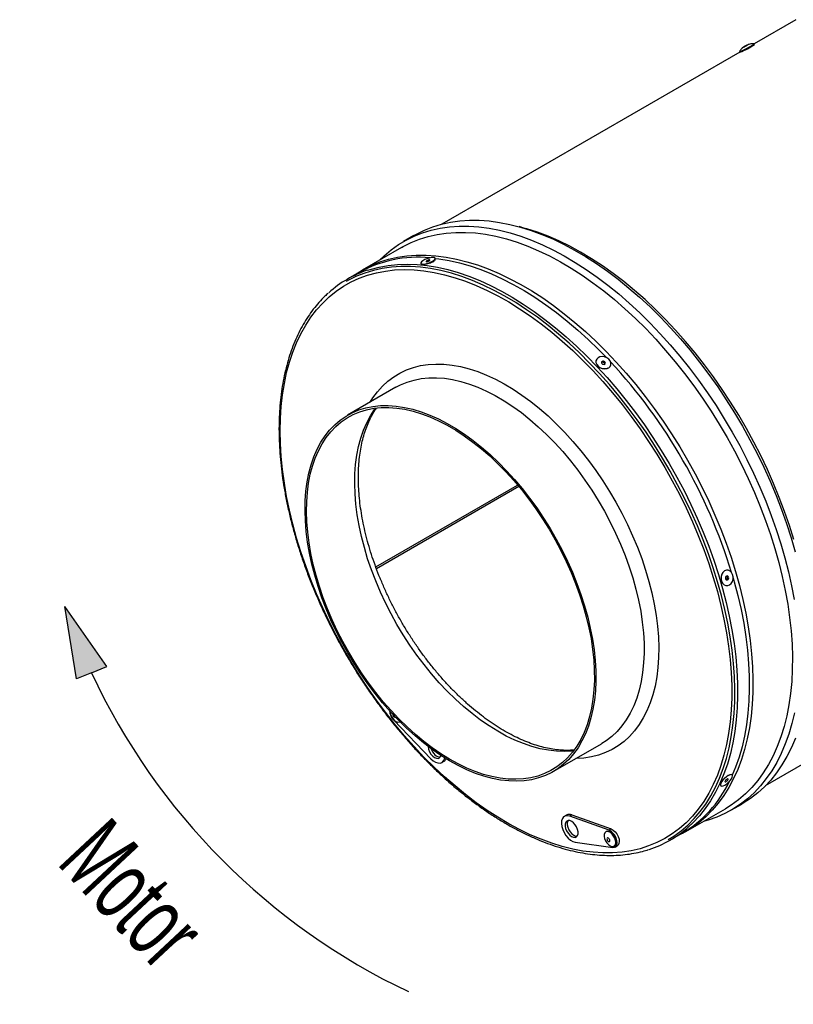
# Model space of a CAD drawing. Extents: x 5 to 297, y -3 to 205.
# Tile 23 of 38: x 170 to 208, y 59 to 106. Entities that reach past the tile are written whole.
import ezdxf

# ---------------------------------------------------------------- set-up
doc = ezdxf.new("R2010")
doc.units = 0
doc.layers.get('0').update_dxf_attribs({"linetype": 'CONTINUOUS'})
doc.styles.add('SLDTEXTSTYLE0', font='TXT', dxfattribs={"width": 0.605})

# ---------------------------------------------------------------- blocks, each defined once
blk = doc.blocks.new('SW_NOTE_0')
at = {"color": 0, "linetype": 'CONTINUOUS', "insert": (36.83, -6.41), "char_height": 17.5, "attachment_point": 2, "rotation": 313, "style": 'SLDTEXTSTYLE0'}
blk.add_mtext('Motor', dxfattribs=at)
blk = doc.blocks.new('MOTOR_UNTEN')
at = {"linetype": 'CONTINUOUS'}
blk.add_hatch(color=7, dxfattribs=at).paths.add_polyline_path([(16.04, -191.78), (19.69, -190.27), (9.59, -175.76), (12.36, -193.22)], flags=0)
at = {"color": 7, "linetype": 'CONTINUOUS'}
for p, q in [((19.69, -190.27), (9.59, -175.76)), ((12.36, -193.22), (9.59, -175.76)), ((16.04, -191.78), (19.69, -190.27)), ((16.04, -191.78), (12.36, -193.22))]:
    blk.add_line(p, q, dxfattribs=at)
blk.add_arc((161.09, -124.15), 160.05, 204.9978, 244.6996, dxfattribs=at)
blk.add_blockref('SW_NOTE_0', (-4.32, -232.79), dxfattribs=at)

msp = doc.modelspace()

# ---------------------------------------------------------------- linework, layer by layer
at = {"color": 7, "linetype": 'CONTINUOUS'}
for p, q in [((207.855, 106.221), (205.832, 105.053)), ((205.851, 105.025), (205.837, 105.052)), ((205.142, 104.655), (190.726, 96.333)), ((205.13, 104.678), (205.144, 104.651)), ((194.699, 96.148), (194.466, 96.213)), ((189.371, 95.781), (188.876, 95.495)), ((188.778, 95.208), (186.868, 94.106)), ((189.779, 94.402), (189.915, 94.389)), ((190.266, 94.505), (190.376, 94.613)), ((190.292, 94.53), (190.292, 94.53)), ((186.716, 93.994), (186.15, 93.668)), ((206.395, 69.191), (240.424, 88.835)), ((188.505, 88.446), (186.171, 87.098)), ((187.533, 79.759), (194.395, 83.72)), ((188.399, 72.352), (190.199, 70.487)), ((196.121, 69.864), (198.454, 71.211)), ((198.464, 71.217), (198.454, 71.211)), ((190.732, 70.306), (190.838, 70.367)), ((204.642, 69.698), (204.558, 69.665)), ((204.279, 69.4), (204.239, 69.313)), ((204.744, 68.007), (205.239, 68.293)), ((196.764, 67.758), (196.658, 67.697)), ((197.021, 67.767), (196.915, 67.705)), ((198.818, 67.028), (196.915, 67.705)), ((197.021, 67.767), (198.924, 67.089)), ((202.537, 66.964), (204.446, 68.066)), ((198.68, 66.966), (198.658, 66.953)), ((198.924, 67.089), (198.818, 67.028)), ((201.799, 66.56), (202.364, 66.887)), ((197.182, 66.455), (198.996, 66.197)), ((199.058, 66.26), (199.08, 66.273)), ((199.112, 66.216), (199.218, 66.278))]:
    msp.add_line(p, q, dxfattribs=at)
at = {"color": 1, "linetype": 'CONTINUOUS'}
msp.add_line((187.561, 79.685), (194.446, 83.659), dxfattribs=at)
at = {"color": 7, "linetype": 'CONTINUOUS', "flags": 128}
for points in [[(205.13, 104.68), (205.13, 104.677), (205.15, 104.681), (205.2, 104.701), (205.275, 104.735), (205.368, 104.781), (205.472, 104.835), (205.576, 104.891), (205.673, 104.944), (205.753, 104.991), (205.808, 105.026), (205.835, 105.047), (205.835, 105.053)], [(205.453, 104.967), (205.418, 104.949), (205.387, 104.931), (205.363, 104.917), (205.35, 104.908), (205.35, 104.906), (205.364, 104.911), (205.389, 104.923), (205.421, 104.939), (205.455, 104.957), (205.487, 104.974), (205.511, 104.989), (205.524, 104.998), (205.523, 105), (205.51, 104.995), (205.485, 104.983), (205.453, 104.967)], [(187.72, 94.597), (187.94, 94.81), (188.275, 95.091), (188.629, 95.343), (189, 95.565), (189.39, 95.756), (189.795, 95.915), (190.217, 96.043), (190.653, 96.139), (191.103, 96.203), (191.566, 96.235), (192.04, 96.234), (192.525, 96.201), (193.02, 96.136), (193.523, 96.039), (194.033, 95.91), (194.55, 95.749), (195.071, 95.557), (195.597, 95.334), (196.125, 95.081)], [(189.371, 95.781), (189.495, 95.851), (189.885, 96.041), (190.29, 96.201), (190.712, 96.329), (191.148, 96.425), (191.598, 96.489), (192.061, 96.521), (192.535, 96.52), (193.02, 96.487), (193.515, 96.422), (194.018, 96.324), (194.528, 96.195), (195.045, 96.035), (195.566, 95.842), (196.092, 95.62), (196.62, 95.367)], [(188.778, 95.208), (188.858, 95.253), (189.244, 95.446), (189.646, 95.608), (190.064, 95.739), (190.496, 95.837), (190.943, 95.903), (191.402, 95.937), (191.873, 95.938), (192.355, 95.907), (192.847, 95.844), (193.347, 95.749), (193.855, 95.621), (194.368, 95.462), (194.887, 95.272), (195.41, 95.05), (195.936, 94.799)], [(207.755, 81.088), (207.543, 81.766), (207.31, 82.445), (207.054, 83.124), (206.777, 83.8), (206.478, 84.472), (206.16, 85.14), (205.822, 85.8), (205.465, 86.453), (205.091, 87.095), (204.699, 87.727), (204.291, 88.345), (203.868, 88.95), (203.43, 89.54), (202.979, 90.113), (202.516, 90.668), (202.041, 91.204), (201.556, 91.719), (201.063, 92.213), (200.561, 92.684), (200.052, 93.132), (199.537, 93.554), (199.018, 93.951), (198.495, 94.322), (197.971, 94.665), (197.445, 94.98), (196.919, 95.266), (196.394, 95.522), (195.873, 95.748), (195.354, 95.944), (194.841, 96.108), (194.699, 96.148)], [(196.62, 95.367), (197.15, 95.084), (197.68, 94.772), (198.209, 94.431), (198.736, 94.063), (199.26, 93.668), (199.78, 93.247), (200.294, 92.802), (200.801, 92.332), (201.301, 91.839), (201.792, 91.324), (202.272, 90.789), (202.742, 90.234), (203.2, 89.66), (203.644, 89.07), (204.074, 88.464), (204.489, 87.844), (204.888, 87.211), (205.271, 86.566), (205.635, 85.911), (205.981, 85.247), (206.307, 84.577), (206.614, 83.9), (206.899, 83.22), (207.163, 82.536), (207.405, 81.852), (207.625, 81.168), (207.822, 80.486)], [(186.483, 93.86), (186.581, 93.927), (186.949, 94.151), (187.334, 94.344), (187.736, 94.506), (188.154, 94.636), (188.587, 94.735), (189.034, 94.801), (189.493, 94.835), (189.964, 94.836), (190.446, 94.805), (190.938, 94.742), (191.438, 94.646), (191.945, 94.519), (192.459, 94.36), (192.978, 94.169), (193.501, 93.948), (194.026, 93.696)], [(195.936, 94.799), (196.463, 94.517), (196.99, 94.206), (197.516, 93.867), (198.041, 93.5), (198.562, 93.106), (199.079, 92.687), (199.59, 92.242), (200.094, 91.773), (200.591, 91.281), (201.079, 90.768), (201.556, 90.233), (202.022, 89.68), (202.476, 89.108), (202.917, 88.519), (203.343, 87.914), (203.754, 87.295), (204.149, 86.664), (204.527, 86.021), (204.887, 85.368), (205.229, 84.707), (205.55, 84.039), (205.852, 83.365), (206.132, 82.687), (206.391, 82.007), (206.628, 81.326), (206.842, 80.646), (207.033, 79.968), (207.2, 79.294), (207.344, 78.625), (207.463, 77.963), (207.557, 77.31), (207.627, 76.666), (207.672, 76.033), (207.691, 75.413), (207.686, 74.807), (207.655, 74.217), (207.6, 73.644), (207.519, 73.088), (207.414, 72.552), (207.285, 72.037), (207.131, 71.543), (206.953, 71.072), (206.752, 70.625), (206.528, 70.203), (206.282, 69.807), (206.013, 69.438), (205.724, 69.096), (205.413, 68.783), (205.083, 68.499), (204.734, 68.244), (204.446, 68.066)], [(196.125, 95.081), (196.655, 94.798), (197.185, 94.486), (197.714, 94.146), (198.241, 93.777), (198.765, 93.383), (199.285, 92.962), (199.799, 92.516), (200.306, 92.046), (200.806, 91.553), (201.297, 91.038), (201.778, 90.503), (202.247, 89.948), (202.705, 89.375), (203.149, 88.784), (203.579, 88.178), (203.994, 87.558), (204.393, 86.925), (204.776, 86.28), (205.14, 85.625), (205.486, 84.962), (205.812, 84.291), (206.119, 83.614), (206.404, 82.934), (206.668, 82.251), (206.91, 81.566), (207.13, 80.882), (207.327, 80.2), (207.5, 79.522), (207.649, 78.848), (207.774, 78.181)], [(201.679, 66.572), (201.956, 66.744), (202.304, 66.996), (202.632, 67.277), (202.941, 67.588), (203.229, 67.926), (203.496, 68.292), (203.742, 68.685), (203.965, 69.103), (204.165, 69.546), (204.342, 70.013), (204.496, 70.503), (204.626, 71.014), (204.731, 71.546), (204.812, 72.097), (204.868, 72.665), (204.899, 73.251), (204.906, 73.852), (204.887, 74.467), (204.844, 75.095), (204.776, 75.734), (204.683, 76.383), (204.566, 77.04), (204.425, 77.704), (204.26, 78.373), (204.071, 79.046), (203.86, 79.722), (203.626, 80.398), (203.37, 81.073), (203.092, 81.747), (202.794, 82.416), (202.475, 83.08), (202.138, 83.737), (201.781, 84.386), (201.407, 85.025), (201.016, 85.653), (200.608, 86.269), (200.186, 86.87), (199.749, 87.456), (199.299, 88.025), (198.836, 88.576), (198.363, 89.108), (197.879, 89.62), (197.387, 90.11), (196.886, 90.577), (196.379, 91.021), (195.866, 91.439), (195.349, 91.832), (194.828, 92.199), (194.305, 92.538), (193.782, 92.848), (193.258, 93.13), (192.736, 93.383), (192.217, 93.605), (191.701, 93.797), (191.19, 93.957), (190.686, 94.086), (190.188, 94.184), (189.699, 94.25), (189.22, 94.283), (188.751, 94.285), (188.294, 94.254), (187.849, 94.191), (187.418, 94.096), (187.001, 93.97), (186.6, 93.812), (186.216, 93.623), (186.1, 93.558)], [(190.373, 94.61), (190.408, 94.656), (190.409, 94.693), (190.376, 94.717), (190.312, 94.726), (190.222, 94.719), (190.117, 94.697), (190.005, 94.662), (189.899, 94.618), (189.809, 94.567), (189.742, 94.517), (189.707, 94.471), (189.706, 94.434), (189.739, 94.41), (189.804, 94.401), (189.893, 94.407), (189.999, 94.429), (190.11, 94.464), (190.216, 94.509), (190.307, 94.559), (190.373, 94.61)], [(190.142, 94.576), (190.152, 94.591), (190.148, 94.601), (190.13, 94.606), (190.102, 94.605), (190.066, 94.597), (190.029, 94.584), (189.997, 94.568), (189.974, 94.551), (189.963, 94.536), (189.967, 94.525), (189.985, 94.52), (190.014, 94.522), (190.049, 94.53), (190.086, 94.543), (190.119, 94.559), (190.142, 94.576)], [(190.413, 94.68), (190.581, 94.659), (191.077, 94.577), (191.581, 94.462), (192.092, 94.316), (192.608, 94.139), (193.129, 93.93), (193.652, 93.691), (194.178, 93.422), (194.705, 93.123), (195.231, 92.796), (195.756, 92.44), (196.278, 92.058), (196.796, 91.649), (197.309, 91.215), (197.816, 90.756), (198.315, 90.274), (198.712, 89.868)], [(198.044, 89.242), (198.522, 88.719), (198.99, 88.177), (199.446, 87.615), (199.889, 87.036), (200.318, 86.441), (200.732, 85.832), (201.13, 85.209), (201.512, 84.574), (201.875, 83.928), (202.221, 83.274), (202.547, 82.612), (202.852, 81.944), (203.138, 81.272), (203.401, 80.597), (203.643, 79.921), (203.862, 79.245), (204.059, 78.57), (204.231, 77.899), (204.38, 77.233), (204.504, 76.574), (204.604, 75.922), (204.679, 75.28), (204.73, 74.649), (204.755, 74.03), (204.755, 73.425), (204.73, 72.835), (204.679, 72.262), (204.604, 71.706), (204.504, 71.17), (204.38, 70.654), (204.231, 70.16), (204.059, 69.688), (203.862, 69.241), (203.643, 68.818), (203.401, 68.421), (203.138, 68.05), (202.852, 67.707), (202.547, 67.393), (202.221, 67.107), (201.875, 66.851), (201.512, 66.626), (201.13, 66.431), (200.732, 66.268), (200.318, 66.136), (199.889, 66.037), (199.446, 65.969), (198.99, 65.934), (198.522, 65.931), (198.044, 65.961), (197.556, 66.023), (197.059, 66.117), (196.555, 66.243), (196.045, 66.401), (195.529, 66.591), (195.01, 66.811), (194.488, 67.062), (193.964, 67.342), (193.44, 67.652), (192.917, 67.99), (192.396, 68.356), (191.879, 68.749), (191.366, 69.167), (190.858, 69.611), (190.358, 70.079), (189.865, 70.569), (189.382, 71.081), (188.908, 71.614), (188.446, 72.167), (187.997, 72.737), (187.561, 73.324), (187.139, 73.927), (186.733, 74.543), (186.343, 75.172), (185.97, 75.813), (185.616, 76.463), (185.28, 77.121), (184.964, 77.786), (184.668, 78.456), (184.394, 79.13), (184.141, 79.806), (183.91, 80.482), (183.703, 81.158), (183.518, 81.831), (183.357, 82.499), (183.221, 83.162), (183.109, 83.818), (183.021, 84.465), (182.958, 85.102), (182.921, 85.727), (182.908, 86.339), (182.921, 86.937), (182.958, 87.519), (183.021, 88.083), (183.109, 88.629), (183.221, 89.155), (183.357, 89.66), (183.518, 90.144), (183.703, 90.603), (183.91, 91.039), (184.141, 91.449), (184.394, 91.833), (184.668, 92.19), (184.964, 92.519), (185.28, 92.819), (185.616, 93.089), (185.97, 93.33), (186.343, 93.54), (186.733, 93.719), (187.139, 93.867), (187.561, 93.983), (187.997, 94.066), (188.446, 94.118), (188.908, 94.136), (189.382, 94.123), (189.865, 94.077), (190.358, 93.999), (190.858, 93.889), (191.366, 93.746), (191.879, 93.573), (192.396, 93.368), (192.917, 93.132), (193.44, 92.867), (193.964, 92.571), (194.488, 92.247), (195.01, 91.895), (195.529, 91.516), (196.045, 91.11), (196.555, 90.679), (197.059, 90.223), (197.556, 89.744), (198.044, 89.242)], [(194.026, 93.696), (194.553, 93.415), (195.081, 93.104), (195.607, 92.765), (196.132, 92.398), (196.653, 92.004), (197.17, 91.585), (197.681, 91.14), (198.185, 90.671), (198.682, 90.179), (199.169, 89.666), (199.647, 89.131), (200.113, 88.577), (200.567, 88.005), (201.008, 87.417), (201.434, 86.812), (201.845, 86.193), (202.24, 85.562), (202.618, 84.919), (202.978, 84.266), (203.319, 83.605), (203.641, 82.936), (203.943, 82.263), (204.223, 81.585), (204.482, 80.905), (204.719, 80.224), (204.933, 79.544), (205.124, 78.866), (205.291, 78.192), (205.435, 77.523), (205.554, 76.861), (205.648, 76.208), (205.718, 75.564), (205.762, 74.931), (205.782, 74.311), (205.777, 73.705), (205.746, 73.115), (205.691, 72.541), (205.61, 71.986), (205.505, 71.45), (205.375, 70.934), (205.222, 70.441), (205.044, 69.97), (204.843, 69.523), (204.619, 69.101), (204.372, 68.705), (204.104, 68.335), (203.814, 67.994), (203.504, 67.681), (203.174, 67.396), (202.824, 67.142), (202.457, 66.918), (202.131, 66.752)], [(198.871, 89.454), (198.907, 89.535), (198.907, 89.626), (198.872, 89.718), (198.805, 89.801), (198.712, 89.868), (198.604, 89.912), (198.489, 89.929), (198.38, 89.916), (198.288, 89.877), (198.22, 89.813), (198.185, 89.731), (198.184, 89.641), (198.22, 89.549), (198.287, 89.466), (198.379, 89.399), (198.488, 89.355), (198.602, 89.338), (198.711, 89.35), (198.804, 89.39), (198.871, 89.454)], [(198.632, 89.585), (198.643, 89.613), (198.638, 89.644), (198.62, 89.673), (198.59, 89.696), (198.554, 89.709), (198.516, 89.711), (198.483, 89.701), (198.459, 89.681), (198.449, 89.654), (198.453, 89.623), (198.471, 89.594), (198.501, 89.571), (198.538, 89.557), (198.576, 89.555), (198.609, 89.565), (198.632, 89.585)], [(193.858, 84.412), (194.241, 83.99), (194.614, 83.549), (194.974, 83.089), (195.32, 82.612), (195.651, 82.121), (195.966, 81.617), (196.264, 81.102), (196.544, 80.577), (196.804, 80.044), (197.044, 79.507), (197.263, 78.965), (197.46, 78.422), (197.634, 77.879), (197.785, 77.338), (197.913, 76.801), (198.016, 76.27), (198.094, 75.747), (198.148, 75.234), (198.177, 74.732), (198.18, 74.244), (198.158, 73.771), (198.112, 73.315), (198.04, 72.878), (197.943, 72.46), (197.823, 72.064), (197.678, 71.691), (197.51, 71.343), (197.319, 71.02), (197.106, 70.723), (196.872, 70.455), (196.617, 70.215), (196.343, 70.004), (196.05, 69.824), (195.739, 69.675), (195.412, 69.558), (195.07, 69.472), (194.714, 69.419), (194.345, 69.398), (193.964, 69.41), (193.574, 69.454), (193.174, 69.531), (192.768, 69.639), (192.356, 69.779), (191.939, 69.951), (191.519, 70.153), (191.099, 70.384), (190.678, 70.645), (190.259, 70.934), (189.843, 71.249), (189.432, 71.591), (189.027, 71.957), (188.63, 72.347), (188.241, 72.759), (187.863, 73.191), (187.497, 73.642), (187.144, 74.11), (186.805, 74.594), (186.481, 75.092), (186.175, 75.602), (185.886, 76.122), (185.616, 76.651), (185.366, 77.186), (185.136, 77.726), (184.928, 78.269), (184.742, 78.813), (184.579, 79.355), (184.44, 79.894), (184.325, 80.428), (184.234, 80.955), (184.168, 81.473), (184.127, 81.981), (184.111, 82.476), (184.12, 82.957), (184.154, 83.421), (184.213, 83.868), (184.297, 84.296), (184.406, 84.703), (184.539, 85.088), (184.695, 85.449), (184.875, 85.785), (185.077, 86.095), (185.3, 86.377), (185.545, 86.632), (185.81, 86.857), (186.094, 87.052), (186.395, 87.217), (186.714, 87.35), (187.049, 87.451), (187.398, 87.521), (187.761, 87.558), (188.136, 87.562), (188.522, 87.534), (188.917, 87.474), (189.32, 87.382), (189.73, 87.257), (190.144, 87.101), (190.563, 86.915), (190.983, 86.698), (191.404, 86.452), (191.824, 86.177), (192.241, 85.874), (192.655, 85.546), (193.063, 85.191), (193.465, 84.813), (193.858, 84.412)], [(193.831, 84.353), (194.21, 83.935), (194.579, 83.498), (194.935, 83.043), (195.278, 82.571), (195.606, 82.085), (195.918, 81.586), (196.213, 81.075), (196.489, 80.556), (196.747, 80.029), (196.985, 79.496), (197.201, 78.96), (197.396, 78.422), (197.569, 77.885), (197.718, 77.349), (197.845, 76.818), (197.947, 76.292), (198.024, 75.775), (198.078, 75.267), (198.106, 74.77), (198.109, 74.287), (198.088, 73.819), (198.042, 73.367), (197.97, 72.934), (197.875, 72.521), (197.755, 72.129), (197.612, 71.76), (197.446, 71.414), (197.257, 71.095), (197.046, 70.801), (196.814, 70.535), (196.562, 70.298), (196.291, 70.09), (196.001, 69.911), (195.693, 69.764), (195.369, 69.648), (195.031, 69.563), (194.678, 69.51), (194.313, 69.49), (193.936, 69.501), (193.549, 69.545), (193.154, 69.621), (192.752, 69.728), (192.343, 69.867), (191.931, 70.036), (191.516, 70.236), (191.099, 70.466), (190.683, 70.724), (190.268, 71.009), (189.856, 71.322), (189.449, 71.66), (189.048, 72.023), (188.655, 72.409), (188.27, 72.816), (187.896, 73.244), (187.533, 73.69), (187.184, 74.154), (186.848, 74.633), (186.528, 75.126), (186.225, 75.631), (185.939, 76.146), (185.671, 76.669), (185.424, 77.199), (185.196, 77.734), (184.991, 78.271), (184.807, 78.809), (184.645, 79.346), (184.508, 79.88), (184.393, 80.408), (184.303, 80.93), (184.238, 81.443), (184.197, 81.946), (184.181, 82.436), (184.19, 82.912), (184.224, 83.372), (184.283, 83.814), (184.366, 84.238), (184.474, 84.64), (184.605, 85.021), (184.76, 85.379), (184.938, 85.711), (185.138, 86.018), (185.359, 86.298), (185.601, 86.55), (185.863, 86.773), (186.144, 86.966), (186.443, 87.129), (186.759, 87.261), (187.09, 87.361), (187.436, 87.43), (187.795, 87.467), (188.166, 87.471), (188.548, 87.443), (188.939, 87.384), (189.338, 87.292), (189.744, 87.169), (190.154, 87.015), (190.568, 86.83), (190.985, 86.615), (191.401, 86.371), (191.817, 86.099), (192.23, 85.8), (192.64, 85.475), (193.044, 85.124), (193.442, 84.75), (193.831, 84.353)], [(204.727, 78.957), (204.784, 79.051), (204.817, 79.162), (204.821, 79.279), (204.797, 79.391), (204.747, 79.487), (204.675, 79.558), (204.589, 79.596), (204.497, 79.598), (204.408, 79.564), (204.331, 79.497), (204.274, 79.403), (204.241, 79.292), (204.237, 79.175), (204.261, 79.063), (204.312, 78.967), (204.384, 78.896), (204.47, 78.858), (204.561, 78.856), (204.65, 78.89), (204.727, 78.957)], [(204.582, 79.155), (204.6, 79.187), (204.607, 79.225), (204.603, 79.264), (204.587, 79.296), (204.563, 79.319), (204.533, 79.327), (204.503, 79.32), (204.476, 79.299), (204.458, 79.267), (204.451, 79.229), (204.455, 79.19), (204.471, 79.158), (204.496, 79.135), (204.525, 79.127), (204.556, 79.134), (204.582, 79.155)], [(204.494, 79.136), (204.497, 79.138), (204.523, 79.159)], [(204.823, 79.227), (204.874, 79.047), (205.05, 78.372), (205.203, 77.702), (205.332, 77.038), (205.436, 76.382), (205.516, 75.734), (205.571, 75.098), (205.6, 74.474), (205.605, 73.863), (205.585, 73.267), (205.539, 72.687), (205.469, 72.125), (205.374, 71.581), (205.254, 71.058), (205.11, 70.556), (204.943, 70.076), (204.782, 69.689)], [(188.216, 72.786), (188.218, 72.747), (188.24, 72.641), (188.286, 72.532), (188.35, 72.432), (188.427, 72.349), (188.511, 72.29), (188.594, 72.26), (188.668, 72.263), (188.699, 72.276)], [(188.358, 72.631), (188.358, 72.63), (188.361, 72.597), (188.374, 72.561), (188.396, 72.529), (188.422, 72.504), (188.45, 72.492), (188.474, 72.493), (188.483, 72.498)], [(207.784, 72.707), (207.661, 72.183), (207.514, 71.68), (207.343, 71.199), (207.148, 70.742), (206.93, 70.31), (206.69, 69.903), (206.428, 69.522), (206.144, 69.169), (205.839, 68.844), (205.515, 68.548), (205.171, 68.281), (204.808, 68.044), (204.427, 67.838), (204.029, 67.663), (203.616, 67.519), (203.388, 67.455)], [(207.838, 71.485), (207.643, 71.028), (207.425, 70.596), (207.185, 70.189), (206.923, 69.808), (206.639, 69.455), (206.334, 69.13), (206.01, 68.833), (205.665, 68.567), (205.303, 68.33), (205.239, 68.293)], [(190.199, 70.487), (190.312, 70.387), (190.429, 70.316), (190.543, 70.279), (190.649, 70.277), (190.739, 70.31), (190.81, 70.377), (190.856, 70.474), (190.868, 70.523)], [(190.29, 70.613), (190.38, 70.546), (190.47, 70.508), (190.552, 70.503), (190.621, 70.532), (190.671, 70.591), (190.689, 70.638)], [(204.51, 69.269), (204.599, 69.345), (204.677, 69.43), (204.739, 69.516), (204.778, 69.594), (204.79, 69.658), (204.774, 69.7), (204.731, 69.717), (204.666, 69.707), (204.585, 69.671), (204.496, 69.612), (204.408, 69.536), (204.329, 69.451), (204.267, 69.365), (204.228, 69.287), (204.217, 69.223), (204.233, 69.181), (204.275, 69.164), (204.34, 69.174), (204.421, 69.21), (204.51, 69.269)], [(204.505, 69.395), (204.534, 69.42), (204.559, 69.449), (204.574, 69.477), (204.58, 69.498), (204.573, 69.512), (204.556, 69.514), (204.531, 69.505), (204.501, 69.486), (204.472, 69.46), (204.448, 69.432), (204.432, 69.404), (204.427, 69.382), (204.433, 69.369), (204.45, 69.367), (204.476, 69.376), (204.505, 69.395)], [(196.915, 67.705), (196.804, 67.729), (196.704, 67.717), (196.621, 67.67), (196.559, 67.59), (196.523, 67.483), (196.513, 67.354), (196.532, 67.21), (196.576, 67.06), (196.645, 66.911), (196.734, 66.772), (196.838, 66.651), (196.952, 66.555), (197.069, 66.488), (197.182, 66.455)], [(196.922, 67.494), (196.839, 67.499), (196.77, 67.471), (196.72, 67.413), (196.694, 67.328), (196.693, 67.224), (196.717, 67.109), (196.765, 66.993), (196.833, 66.884), (196.915, 66.793), (197.005, 66.725), (197.094, 66.687), (197.177, 66.681), (197.246, 66.709), (197.296, 66.768), (197.322, 66.853), (197.323, 66.957), (197.299, 67.071), (197.251, 67.188), (197.183, 67.296), (197.101, 67.388), (197.011, 67.456), (196.922, 67.494)], [(196.842, 67.5), (196.826, 67.474), (196.8, 67.389), (196.799, 67.285), (196.823, 67.17), (196.871, 67.054), (196.939, 66.946), (197.021, 66.854), (197.111, 66.786), (197.2, 66.748), (197.28, 66.742)], [(198.608, 66.903), (198.58, 66.827), (198.577, 66.731), (198.6, 66.625), (198.645, 66.516), (198.709, 66.416), (198.786, 66.333), (198.87, 66.274), (198.953, 66.244), (199.027, 66.247), (199.087, 66.282), (199.126, 66.346), (199.141, 66.433), (199.131, 66.535), (199.097, 66.644), (199.042, 66.749), (198.971, 66.842), (198.889, 66.914), (198.805, 66.958), (198.725, 66.972), (198.658, 66.953), (198.608, 66.903)], [(199.08, 66.273), (199.108, 66.294), (199.147, 66.358), (199.162, 66.445), (199.153, 66.547), (199.119, 66.656), (199.063, 66.761), (198.992, 66.854), (198.91, 66.926), (198.826, 66.971), (198.747, 66.984), (198.68, 66.966)], [(198.725, 66.64), (198.717, 66.614), (198.72, 66.581), (198.733, 66.545), (198.755, 66.513), (198.781, 66.488), (198.809, 66.476), (198.833, 66.477), (198.85, 66.492), (198.858, 66.518), (198.855, 66.551), (198.842, 66.587), (198.821, 66.619), (198.794, 66.644), (198.767, 66.656), (198.742, 66.655), (198.725, 66.64)], [(198.996, 66.197), (199.081, 66.203), (199.148, 66.245), (199.192, 66.32), (199.208, 66.421), (199.196, 66.539), (199.156, 66.665), (199.092, 66.786), (199.009, 66.893), (198.915, 66.976), (198.818, 67.028)], [(198.924, 67.089), (199.021, 67.037), (199.115, 66.955), (199.198, 66.848), (199.262, 66.726), (199.302, 66.601), (199.314, 66.482), (199.298, 66.381), (199.254, 66.306), (199.218, 66.278)]]:
    msp.add_lwpolyline(points, dxfattribs=at)
at = {"color": 1, "linetype": 'CONTINUOUS', "flags": 128}
for points in [[(187.155, 94.115), (187.264, 94.149), (187.69, 94.26), (188.131, 94.339), (188.585, 94.386), (189.051, 94.401), (189.528, 94.383), (190.015, 94.333), (190.511, 94.25), (191.015, 94.136), (191.526, 93.99), (192.042, 93.812), (192.563, 93.603), (193.087, 93.364), (193.613, 93.095), (194.139, 92.796), (194.666, 92.469), (195.19, 92.114), (195.712, 91.731), (196.23, 91.322), (196.743, 90.888), (197.25, 90.429), (197.749, 89.947), (198.24, 89.443)], [(187.261, 87.728), (187.391, 87.932), (187.613, 88.229), (187.855, 88.499), (188.118, 88.741), (188.4, 88.952), (188.7, 89.134), (189.018, 89.285), (189.352, 89.404), (189.702, 89.492), (190.065, 89.548), (190.441, 89.571), (190.828, 89.563), (191.226, 89.522), (191.632, 89.449), (192.046, 89.344), (192.466, 89.207), (192.89, 89.04), (193.318, 88.842), (193.748, 88.614), (194.177, 88.357), (194.606, 88.072), (195.032, 87.76), (195.454, 87.422), (195.87, 87.058), (196.28, 86.671), (196.681, 86.262)], [(198.24, 89.443), (198.721, 88.918), (199.191, 88.372), (199.65, 87.808), (200.095, 87.227), (200.527, 86.629), (200.944, 86.017), (201.345, 85.391), (201.729, 84.753), (202.096, 84.105), (202.445, 83.448), (202.774, 82.783), (203.083, 82.112), (203.372, 81.437), (203.639, 80.758), (203.885, 80.079), (204.108, 79.399), (204.308, 78.721), (204.485, 78.046), (204.638, 77.376), (204.766, 76.711), (204.871, 76.055), (204.95, 75.408), (205.005, 74.771), (205.035, 74.147), (205.039, 73.536), (205.019, 72.94), (204.974, 72.36), (204.903, 71.798), (204.808, 71.255), (204.689, 70.732), (204.545, 70.229), (204.377, 69.75), (204.186, 69.294), (203.971, 68.862), (203.734, 68.456), (203.475, 68.076), (203.194, 67.724), (202.892, 67.399), (202.666, 67.187)], [(188.505, 88.446), (188.729, 88.564), (189.048, 88.697), (189.382, 88.798), (189.732, 88.868), (190.095, 88.905), (190.47, 88.91), (190.855, 88.882), (191.25, 88.821), (191.653, 88.729), (192.063, 88.604), (192.478, 88.448), (192.896, 88.262), (193.316, 88.045), (193.737, 87.799), (194.157, 87.524), (194.575, 87.221), (194.989, 86.893), (195.397, 86.539), (195.798, 86.16), (196.191, 85.76)], [(197.097, 70.867), (197.011, 70.857), (196.646, 70.837), (196.269, 70.848), (195.883, 70.892), (195.488, 70.968), (195.085, 71.075), (194.677, 71.214), (194.264, 71.384), (193.849, 71.583), (193.433, 71.813), (193.016, 72.071), (192.601, 72.357), (192.19, 72.669), (191.783, 73.007), (191.382, 73.37), (190.988, 73.756), (190.604, 74.163), (190.23, 74.591), (189.867, 75.037), (189.517, 75.501), (189.182, 75.98), (188.862, 76.473), (188.558, 76.978), (188.272, 77.493), (188.005, 78.017), (187.757, 78.547), (187.53, 79.081), (187.324, 79.618), (187.14, 80.156), (186.979, 80.693), (186.841, 81.227), (186.727, 81.756), (186.637, 82.277), (186.571, 82.79), (186.531, 83.293), (186.515, 83.783), (186.524, 84.259), (186.558, 84.719), (186.616, 85.161), (186.7, 85.585), (186.807, 85.988), (186.939, 86.368), (187.094, 86.726), (187.271, 87.058), (187.471, 87.365), (187.528, 87.443)], [(196.681, 86.262), (197.073, 85.831), (197.454, 85.381), (197.822, 84.912), (198.177, 84.428), (198.517, 83.928), (198.841, 83.415), (199.149, 82.891), (199.438, 82.357), (199.709, 81.815), (199.959, 81.267), (200.189, 80.715), (200.398, 80.16), (200.584, 79.605), (200.747, 79.052), (200.887, 78.502), (201.003, 77.957), (201.095, 77.419), (201.162, 76.89), (201.204, 76.372), (201.222, 75.866), (201.214, 75.374), (201.182, 74.897), (201.124, 74.439), (201.042, 73.999), (200.936, 73.579), (200.805, 73.182), (200.651, 72.807), (200.474, 72.457), (200.275, 72.133), (200.053, 71.835), (199.811, 71.566), (199.548, 71.324), (199.266, 71.113), (198.966, 70.931), (198.648, 70.78), (198.314, 70.661), (197.965, 70.573), (197.601, 70.517), (197.225, 70.494), (197.211, 70.493)], [(196.191, 85.76), (196.575, 85.338), (196.947, 84.896), (197.307, 84.436), (197.653, 83.959), (197.984, 83.468), (198.3, 82.964), (198.597, 82.449), (198.877, 81.924), (199.137, 81.392), (199.377, 80.854), (199.596, 80.312), (199.793, 79.769), (199.967, 79.226), (200.119, 78.685), (200.246, 78.148), (200.349, 77.617), (200.428, 77.094), (200.481, 76.581), (200.51, 76.079), (200.514, 75.591), (200.492, 75.118), (200.445, 74.662), (200.373, 74.225), (200.277, 73.807), (200.156, 73.411), (200.011, 73.038), (199.843, 72.69), (199.652, 72.367), (199.44, 72.07), (199.205, 71.802), (198.951, 71.562), (198.676, 71.351), (198.464, 71.217)]]:
    msp.add_lwpolyline(points, dxfattribs=at)
at = {"color": 7, "linetype": 'CONTINUOUS'}
for centre, radius, start, end in [((204.166, 107.356), 2.877, 289.8801, 305.866), ((189.58, 88.808), 5.925, 84.4913, 118.9109), ((188.786, 89.102), 5.271, 108.0163, 132.0168), ((198.513, 89.543), 0.112, 15.7524, 124.4698), ((179.586, 71.809), 26.306, 16.9703, 42.7883), ((204.438, 79.232), 0.112, 319.3611, 53.0411), ((188.921, 72.864), 0.731, 184.0122, 224.4307), ((190.766, 71.132), 0.704, 184.43, 227.4793), ((190.913, 71.22), 0.751, 199.0856, 226.5237), ((190.648, 70.905), 0.341, 222.5128, 270.9996), ((190.707, 70.589), 0.258, 300.6613, 334.7406), ((199.392, 71.878), 5.809, 300.7801, 334.6012), ((196.902, 67.495), 0.297, 66.341, 117.62), ((199.163, 71.126), 5.272, 287.5704, 311.6518), ((198.974, 66.674), 0.167, 196.367, 223.6276)]:
    msp.add_arc(centre, radius, start, end, dxfattribs=at)
for points, knots in [([(205.836, 105.053), (205.806, 105.055), (205.753, 105.061), (205.666, 105.05), (205.59, 105.03), (205.527, 105.004), (205.467, 104.975), (205.394, 104.936), (205.307, 104.882), (205.203, 104.798), (205.157, 104.723), (205.13, 104.679)], [0, 0, 0, 0, 0.1106657, 0.1976925, 0.3072813, 0.374731, 0.4513915, 0.5427963, 0.6508333, 0.7997316, 1, 1, 1, 1]), ([(190.289, 94.502), (190.254, 94.484), (190.182, 94.448), (190.047, 94.408), (189.918, 94.385), (189.807, 94.384), (189.742, 94.405), (189.716, 94.428), (189.727, 94.445), (189.727, 94.446)], [0, 0, 0, 0, 0.165017, 0.330371, 0.496106, 0.661901, 0.827605, 0.993076, 1, 1, 1, 1]), ([(190.392, 94.618), (190.393, 94.616), (190.403, 94.601), (190.373, 94.558), (190.317, 94.521), (190.289, 94.502)], [0, 0, 0, 0, 0.081895, 0.541263, 1, 1, 1, 1]), ([(190.34, 94.537), (190.339, 94.546), (190.339, 94.556), (190.325, 94.56), (190.322, 94.56)], [0, 0, 0, 0, 0.854301, 1, 1, 1, 1]), ([(185.237, 92.999), (185.183, 92.951), (185.024, 92.811), (184.781, 92.552), (184.508, 92.222), (184.254, 91.867), (184.02, 91.489), (183.805, 91.087), (183.612, 90.663), (183.439, 90.217), (183.288, 89.751), (183.159, 89.265), (183.052, 88.761), (182.967, 88.239), (182.904, 87.701), (182.864, 87.148), (182.847, 86.58), (182.852, 86), (182.88, 85.408), (182.93, 84.805), (183.002, 84.193), (183.097, 83.572), (183.213, 82.945), (183.352, 82.312), (183.512, 81.675), (183.692, 81.035), (183.894, 80.393), (184.116, 79.75), (184.357, 79.109), (184.618, 78.469), (184.898, 77.833), (185.196, 77.201), (185.512, 76.575), (185.845, 75.956), (186.194, 75.346), (186.558, 74.745), (186.938, 74.155), (187.332, 73.577), (187.739, 73.012), (188.158, 72.461), (188.59, 71.926), (189.032, 71.407), (189.484, 70.906), (189.945, 70.423), (190.415, 69.959), (190.891, 69.517), (191.374, 69.095), (191.862, 68.695), (192.355, 68.319), (192.851, 67.966), (193.35, 67.638), (193.85, 67.335), (194.35, 67.058), (194.85, 66.807), (195.349, 66.584), (195.844, 66.387), (196.337, 66.219), (196.824, 66.079), (197.307, 65.967), (197.782, 65.885), (198.25, 65.831), (198.71, 65.807), (199.159, 65.812), (199.598, 65.845), (200.026, 65.909), (200.403, 65.99), (200.632, 66.062), (200.727, 66.092)], [0, 0, 0, 0, 0.008037, 0.023446, 0.038874, 0.054324, 0.069799, 0.085298, 0.100819, 0.11636, 0.131917, 0.147489, 0.163071, 0.178661, 0.194257, 0.209855, 0.225456, 0.241056, 0.256656, 0.272255, 0.287851, 0.303446, 0.319038, 0.334629, 0.350217, 0.365803, 0.381387, 0.396969, 0.41255, 0.42813, 0.443708, 0.459286, 0.474863, 0.490439, 0.506016, 0.521592, 0.537169, 0.552746, 0.568323, 0.583902, 0.599482, 0.615063, 0.630645, 0.64623, 0.661817, 0.677405, 0.692996, 0.70859, 0.724186, 0.739785, 0.755387, 0.77099, 0.786596, 0.802203, 0.817811, 0.833418, 0.849023, 0.864623, 0.880217, 0.895801, 0.911372, 0.926927, 0.942463, 0.957977, 0.973467, 0.988932, 1, 1, 1, 1]), ([(198.766, 89.376), (198.763, 89.373), (198.735, 89.345), (198.645, 89.326), (198.517, 89.332), (198.384, 89.381), (198.318, 89.439), (198.285, 89.469)], [0, 0, 0, 0, 0.031073, 0.273013, 0.515042, 0.75738, 1, 1, 1, 1]), ([(197.104, 70.902), (196.999, 70.896), (196.788, 70.883), (196.454, 70.898), (196.108, 70.938), (195.754, 71.006), (195.392, 71.101), (195.024, 71.223), (194.65, 71.372), (194.271, 71.547), (193.889, 71.749), (193.505, 71.976), (193.121, 72.227), (192.736, 72.504), (192.354, 72.804), (191.975, 73.126), (191.6, 73.47), (191.232, 73.835), (190.87, 74.22), (190.516, 74.623), (190.172, 75.043), (189.839, 75.479), (189.518, 75.929), (189.209, 76.392), (188.915, 76.866), (188.635, 77.35), (188.372, 77.842), (188.125, 78.34), (187.896, 78.843), (187.685, 79.35), (187.493, 79.858), (187.32, 80.366), (187.168, 80.872), (187.036, 81.374), (186.924, 81.871), (186.834, 82.361), (186.766, 82.842), (186.718, 83.313), (186.692, 83.772), (186.687, 84.218), (186.704, 84.649), (186.741, 85.063), (186.799, 85.46), (186.876, 85.838), (186.973, 86.197), (187.09, 86.535), (187.224, 86.852), (187.378, 87.144), (187.494, 87.339), (187.562, 87.43), (187.569, 87.439)], [0, 0, 0, 0, 0.021292, 0.043028, 0.064563, 0.085947, 0.10722, 0.12842, 0.149575, 0.170705, 0.191827, 0.212949, 0.234079, 0.255221, 0.276381, 0.297558, 0.318753, 0.339965, 0.361194, 0.382438, 0.403695, 0.424962, 0.446239, 0.467523, 0.488811, 0.510101, 0.531392, 0.552679, 0.573962, 0.595237, 0.616502, 0.637755, 0.658995, 0.680218, 0.701423, 0.722608, 0.743773, 0.764916, 0.786038, 0.80714, 0.828225, 0.8493, 0.870371, 0.891448, 0.912546, 0.933688, 0.954901, 0.976221, 0.997691, 1, 1, 1, 1]), ([(204.316, 78.969), (204.314, 78.971), (204.284, 78.997), (204.258, 79.054), (204.252, 79.112), (204.25, 79.125)], [0, 0, 0, 0, 0.053517, 0.781554, 1, 1, 1, 1]), ([(204.222, 69.235), (204.218, 69.24), (204.205, 69.255), (204.225, 69.317), (204.28, 69.408), (204.365, 69.51), (204.467, 69.605), (204.569, 69.676), (204.647, 69.713), (204.674, 69.71), (204.682, 69.709)], [0, 0, 0, 0, 0.065118, 0.210272, 0.355346, 0.500216, 0.644866, 0.790031, 0.934465, 1, 1, 1, 1])]:
    msp.add_open_spline(points, degree=3, knots=knots, dxfattribs=at)

# ---------------------------------------------------------------- block references
at = {"color": 7, "linetype": 'CONTINUOUS', "xscale": 0.2, "yscale": 0.2, "zscale": 0.2}
msp.add_blockref('MOTOR_UNTEN', (170.575, 112.995), dxfattribs=at)

doc.saveas('drawing.dxf')
